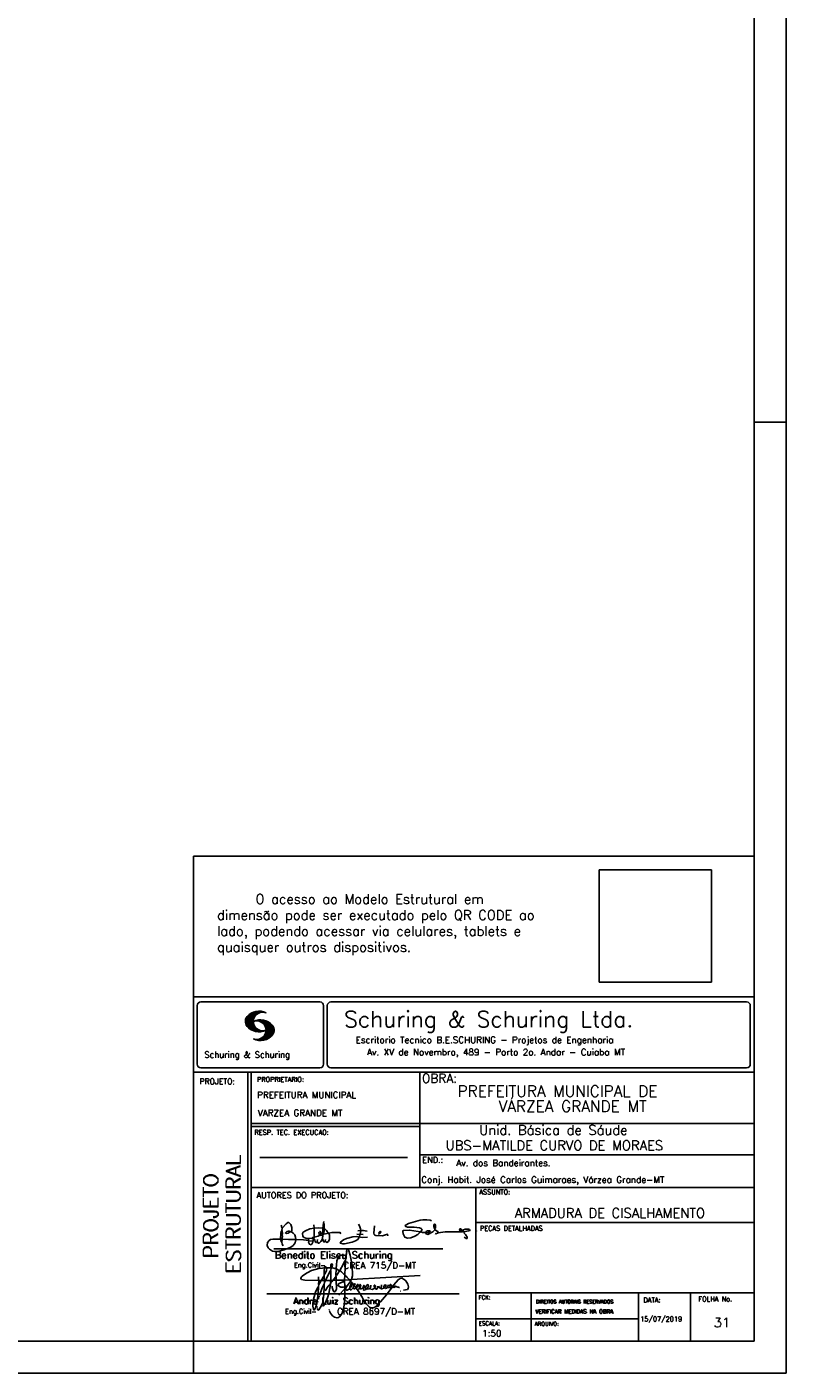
# Model space of a CAD drawing. Extents: x 0 to 119, y 0 to 84.
# Tile 6 of 7: x 95 to 119, y 0 to 42. Entities that reach past the tile are written whole.
import ezdxf

# ---------------------------------------------------------------- set-up
doc = ezdxf.new("R2010")
doc.units = 0
doc.header["$MEASUREMENT"] = 0
doc.layers.get('0').update_dxf_attribs({"linetype": 'CONTINUOUS'})
for name, color, linetype in [('1', 1, 'CONTINUOUS'), ('2', 2, 'CONTINUOUS'), ('8', 8, 'CONTINUOUS')]:
    doc.layers.add(name, color=color, linetype=linetype)
doc.styles.get("Standard").update_dxf_attribs({"font": 'ROMANS.SHX'})
picture_1 = doc.add_image_def('image1.png', size_in_pixel=(300, 300))

# ---------------------------------------------------------------- blocks, each defined once
blk = doc.blocks.new('assinaturabenedito')
at = {"color": 162}
for points in [[(80.21, 160.29), (79.88, 160.45), (79.72, 161.68), (80.29, 161.77), (80.46, 162.01), (80.54, 163.49), (80.37, 163.74), (80.54, 164.8), (80.46, 166.12), (80.29, 166.36), (80.37, 167.51), (82.43, 169.81), (83.41, 170.39), (83.9, 170.39), (84.81, 169.48), (85.38, 167.84), (85.46, 166.36), (85.13, 165.71), (86.12, 164.97), (86.94, 163.98), (87.35, 162.83), (87.43, 161.68), (87.19, 161.52), (83.66, 161.52), (80.46, 161.77)], [(80.46, 167.68), (80.21, 167.84), (79.88, 169.07)], [(96.95, 167.51), (96.79, 169.24)], [(101.55, 163.82), (102.04, 164.31), (102.28, 166.78), (102.28, 167.1), (101.55, 167.19), (101.46, 167.51), (101.96, 170.06), (102.28, 169.81), (102.28, 167.27)], [(101.96, 170.06), (102.04, 170.96)], [(120.99, 164.31), (121.24, 166.12), (121.16, 167.19), (120.66, 168.66), (120.09, 169.57)], [(135.35, 163.57), (135.27, 164.23), (135.11, 164.31), (132.64, 163.57), (129.12, 163.74), (128.62, 163.9), (128.3, 164.15), (128.05, 164.89), (128.46, 168.66)], [(155.13, 165.22), (153.4, 165.22), (152.58, 165.54), (153.16, 166.78), (152.67, 167.35), (151.85, 167.68), (149.14, 168.01), (145.61, 168.01), (144.71, 168.34), (144.46, 168.91), (146.1, 169.9), (152.17, 171.62), (153.65, 171.87), (155.7, 171.87), (157.43, 171.62), (158.08, 171.29)], [(159.89, 166.69), (159.89, 167.1), (160.22, 167.51), (160.22, 168.91), (160.05, 169.48), (159.56, 169.65), (159.23, 168.99), (159.23, 168.42), (159.56, 167.27), (159.8, 167.19)], [(87.43, 161.36), (87.1, 159.8), (86.04, 158.4), (84.97, 157.66), (81.44, 156.27), (78.16, 155.28), (76.68, 155.28), (75.37, 155.53), (73.73, 156.51), (73.15, 157.25), (72.66, 158.56), (72.74, 159.96), (73.65, 161.11), (74.38, 161.52), (75.53, 161.77), (79.64, 161.77)], [(79.55, 161.85), (79.72, 164.8), (79.88, 165.87), (80.21, 166.28)], [(80.21, 160.29), (80.46, 161.6)], [(84.48, 165.54), (84.15, 165.87), (83.57, 165.87), (82.84, 165.71), (82.1, 165.05), (82.59, 164.8), (83.57, 164.97), (84.48, 165.54)], [(84.48, 165.54), (85.05, 165.63)], [(94.08, 161.03), (91.53, 161.36), (87.43, 161.52)], [(94.32, 162.18), (93.09, 162.18), (91.53, 162.83), (91.12, 163.41), (90.96, 164.8), (91.29, 165.38), (92.52, 166.2), (94.82, 167.1), (97.03, 167.43), (97.11, 162.92)], [(94.08, 161.03), (94.32, 162.18), (95.88, 162.34), (96.21, 162.59), (96.95, 162.67)], [(96.87, 161.77), (96.54, 161.77), (95.88, 162.26)], [(96.29, 160.7), (96.87, 161.52)], [(98.59, 160.54), (98.1, 159.96), (97.61, 160.37), (97.36, 161.44), (96.87, 161.6), (97.03, 162.75), (99.08, 163.33), (99.9, 163.9), (100.48, 163.74), (101.3, 164.07), (101.55, 163.9), (101.38, 162.01)], [(101.46, 167.43), (99.17, 167.76), (97.11, 167.51)], [(98.59, 160.54), (99.17, 159.71), (99.58, 159.63), (100.56, 160.62), (101.38, 161.93), (102.12, 160.29), (102.69, 160.78), (103.6, 160.12), (104.42, 160.54), (104.99, 161.85), (104.99, 163.9), (104.66, 164.97), (106.3, 165.3), (110.57, 165.22), (110.74, 164.97), (110.49, 164.56)], [(98.59, 160.54), (98.76, 161.6)], [(99.9, 163.9), (100.48, 164.8), (100.4, 165.63), (99.9, 165.79), (99.49, 165.22), (99.58, 164.23), (99.82, 164.15)], [(101.3, 164.07), (101.55, 167.1)], [(102.04, 164.31), (104.58, 164.97)], [(104.34, 164.97), (103.51, 166.36), (102.69, 166.94), (102.37, 166.94)], [(102.78, 160.78), (102.86, 161.52)], [(110.74, 160.29), (110.57, 159.96), (110.74, 159.63), (111.88, 159.39), (112.87, 159.39), (116.89, 160.21), (118.53, 160.86), (119.68, 161.6), (120.5, 162.83)], [(110.74, 160.29), (112.29, 161.44), (113.94, 162.18), (117.22, 163.08), (118.86, 163.16), (122.22, 162.59), (124.85, 162.83)], [(120.83, 164.15), (119.19, 164.39)], [(121.16, 166.36), (119.76, 166.04)], [(120.83, 164.15), (120.58, 163)], [(120.83, 164.15), (121.07, 164.31), (122.47, 164.23)], [(121.24, 166.2), (121.48, 166.36), (122.55, 166.36), (124.6, 165.87)], [(130.84, 164.8), (130.76, 165.22), (131.25, 165.79), (131.58, 165.71), (131.66, 165.3), (131.41, 164.97), (130.84, 164.8)], [(130.84, 164.8), (130.76, 164.48), (130.92, 164.23)], [(152.26, 165.38), (152.17, 165.54), (151.11, 165.79), (146.68, 166.53), (143.56, 166.36), (143.23, 166.2), (143.15, 165.79), (143.31, 164.56), (144.13, 162.83), (145.61, 162.26), (147.25, 162.51), (149.38, 163.33), (151.02, 164.23), (152.26, 165.38)], [(152.26, 165.38), (152.5, 165.54)], [(155.21, 165.05), (155.13, 165.3), (155.37, 165.71), (156.03, 166.04), (157.26, 166.2), (157.43, 165.87), (157.18, 165.54), (156.6, 165.3), (155.21, 165.05)], [(155.21, 165.05), (155.29, 164.48), (156.19, 164.23), (158.82, 165.63), (159.89, 166.69), (161.36, 165.79), (161.61, 165.3), (161.61, 165.13), (161.12, 164.89), (160.3, 164.64), (159.97, 164.72)], [(161.61, 165.13), (165.22, 165.63), (174, 165.63), (174.41, 165.71), (174.49, 166.28)], [(176.63, 162.1), (176.63, 162.75), (175.81, 164.15), (174.99, 164.97), (174.82, 165.63), (177.36, 166.04), (178.02, 166.28), (178.02, 166.53), (177.78, 166.86), (177.36, 166.94), (175.56, 166.94), (174.66, 166.61), (174.49, 166.36), (173.02, 166.2), (172.61, 166.69), (172.93, 167.19), (173.34, 167.19), (173.75, 166.86), (173.84, 166.45)], [(173.59, 165.63), (173.59, 166.12)], [(174.82, 165.63), (174.58, 165.71)], [(176.63, 162.1), (176.13, 162.1), (175.07, 162.75)], [(176.63, 162.1), (176.63, 162.1)], [(181.55, 165.95), (181.47, 166.12)], [(80.21, 160.29), (80.37, 159.22), (80.87, 158.32)], [(94.08, 161.03), (94.08, 160.86)], [(96.29, 160.7), (94.24, 160.86), (94.08, 160.21), (94.57, 159.14), (95.39, 158.89), (95.8, 159.22), (96.29, 160.29), (96.29, 160.7)]]:
    blk.add_lwpolyline(points, dxfattribs=at)
blk = doc.blocks.new('assinaturanadre')
at = {"color": 162}
for points in [[(-221.7, -2.3), (-221, 0.6), (-220.9, 2.9), (-221.5, 9.6), (-222.8, 15.9), (-224, 19.9), (-224.6, 20.6), (-224.9, 20.7), (-225.2, 20.2), (-225.2, 19.5)], [(-225.9, 15.1), (-226, 13.5), (-226.3, 12), (-226.6, 11.7), (-227.6, 9.5), (-230.5, 4.4), (-229.3, 3.4), (-229.1, 3.4), (-227.4, 1.9), (-226.7, 1.6), (-226.6, 0.8), (-226.9, -2.5), (-226.8, -7.8), (-226.5, -8.7), (-226.9, -9.4), (-226.6, -10.7), (-226.7, -17.3), (-227.1, -21.3), (-227.8, -23.8), (-228.8, -27.2), (-229.6, -28.6), (-230.7, -29.9), (-231.5, -30.5), (-232.5, -30.7), (-234.4, -30.3), (-235.9, -29.2), (-237.4, -27.3), (-238.1, -25.8)], [(-225.3, 18.9), (-225.7, 15.3), (-225.9, 15.1), (-226.3, 15.3), (-226.4, 15.6), (-227.2, 16), (-229.1, 16), (-230.7, 15.2), (-231.9, 13.7), (-232.6, 11.7), (-233, 8.7), (-233.2, 5.9), (-233, 5.4), (-233.3, 2.6), (-233.3, 1.1), (-233.1, 0.6), (-233.3, -0.1), (-233.2, -0.7), (-233.2, -2.6), (-233.7, -2.8), (-235.2, -2.8), (-235.1, -2.2), (-233.4, -0.2)], [(-226.3, 12), (-226.1, 11.9), (-226.1, 10.8), (-226.7, 1.7)], [(-225.3, 18.9), (-225.5, 18.9), (-225.5, 18.5)], [(-225.3, 18.9), (-225.2, 19)], [(-240.5, 6.6), (-246, 6.1), (-251.4, 4.4), (-254.6, 2.9), (-256.8, 1.6), (-258.4, 0.4), (-259, -0.3), (-259.4, -1.1), (-259.4, -1.5), (-258.9, -2.1), (-256.4, -2.8), (-246.5, -3), (-246.2, -2.8), (-246.4, -0.3)], [(-242.2, 0.2), (-243.2, -1.2), (-244, -3), (-246.2, -3)], [(-237.2, 6.7), (-236.9, 6.2), (-237.2, 4.7), (-237.6, 4.3), (-241.1, -3), (-242, -3), (-242.1, 0.8), (-242, 1.5), (-241.5, 1.9), (-240.4, 4.6), (-240.2, 6.6), (-237.4, 6.6), (-237.2, 6.7)], [(-241.9, 6.5), (-242.1, 4.5), (-242, 1.5)], [(-240.5, 6.6), (-240.5, 7), (-241.1, 7.4), (-241.6, 7.2), (-241.8, 6.6)], [(-237.3, 4.5), (-237, 4.1), (-237.1, -2.7), (-237.4, -2.9), (-240.9, -2.9)], [(-240.5, 6.6), (-240.3, 6.6)], [(-237.2, 6.7), (-237, 8.8), (-236.8, 9.3), (-236.5, 9.4), (-236.1, 9.3), (-236, 8.5), (-236.3, 7.1), (-236.6, 6.4), (-236.9, 6.3)], [(-236.5, 6.5), (-235, 6.3), (-233.3, 5.8)], [(-233, 5.4), (-232.7, 5.5), (-230.6, 4.3), (-232.4, 1.6), (-233, 0.9)], [(-230.5, 4.4), (-230.5, 4.4)], [(-226.6, 0.8), (-226.4, 0.8), (-225.2, -0.2), (-225, -0.7), (-223.7, -1.9), (-223.7, -2.4), (-226.8, -2.6)], [(-221.7, -2.3), (-170.7, 0.8)], [(-246.1, -3), (-246.2, -5.8), (-246.1, -6), (-246.4, -7.4), (-246.3, -8.5), (-246.9, -14.5), (-247.6, -20), (-248.4, -23.3), (-249.2, -24.7), (-249.5, -24.9), (-250.1, -24.3), (-250.4, -21.9), (-250.4, -19.9), (-250, -16.8), (-248.4, -11.5), (-246.9, -8), (-246.5, -7.6)], [(-241.9, -4.1), (-242.1, -5.8), (-242, -6), (-242, -7.7), (-242.2, -13.1), (-242.8, -17.4), (-243.4, -20), (-244.7, -22.8), (-246.1, -24.7), (-246.5, -24.9), (-246.8, -24.7), (-247.2, -23.7)], [(-244.3, -3), (-245.3, -5), (-246, -5.8)], [(-242.1, -5.7), (-242.4, -6), (-243.5, -8.3), (-245.6, -14)], [(-242, -2.9), (-243.9, -3)], [(-237.1, -3), (-237.3, -3.9), (-237.3, -4.5), (-237.1, -4.7), (-237.6, -5.8), (-237.4, -6.2), (-238, -9.8), (-238.6, -12.6), (-239.7, -15.9), (-241.8, -20.8), (-242.6, -21.8), (-243.3, -22.1)], [(-241.1, -3), (-241.5, -4), (-241.9, -4.1), (-242, -3.1)], [(-237.6, -5.8), (-239, -7.2), (-241.4, -10.6)], [(-235.3, -2.6), (-235.8, -3), (-237.1, -2.9)], [(-235.9, -3), (-236.1, -3.6), (-237, -4.6)], [(-233.1, -2.8), (-233, -9.3), (-233.2, -9.9), (-233.9, -11.2), (-234.3, -11.3), (-234.9, -11), (-235.4, -10.3), (-236.1, -8.1), (-236.2, -7.2)], [(-226.9, -2.6), (-233.2, -2.7)], [(-226.8, -7.6), (-227.8, -7.9), (-229.6, -7.9), (-230.7, -7.5), (-231.7, -6.7), (-231.8, -6), (-231, -5.1), (-228.3, -3.8), (-227.7, -3.8)], [(-226.9, -9.3), (-231.2, -13.8)], [(-222.4, -3.3), (-222.4, -3.7), (-225, -6.8), (-226.6, -7.4)], [(-226, -8.5), (-226.4, -8.6)], [(-225.1, -6.9), (-226, -8.5), (-225.9, -8.8), (-226, -9.7), (-225.5, -10), (-225, -10), (-223.2, -9)], [(-221.7, -2.3), (-223.6, -2.4)], [(-221.4, -4.9), (-222.2, -5.3), (-222.3, -6.1), (-222.8, -6.7), (-223.1, -8), (-223.1, -8.9), (-222.7, -9.8), (-222.3, -9.9), (-222, -9.8), (-220.5, -8.5)], [(-221.2, -5.1), (-221.3, -6.1), (-221.6, -6.7), (-222.4, -8.1), (-222.9, -8.4)], [(-221.9, -2.4), (-222.4, -3.3), (-222.8, -2.9), (-222.8, -2.6)], [(-222.4, -3.7), (-221.4, -4.4), (-221.4, -4.9), (-220.8, -5.2), (-220.3, -5.9), (-220, -6), (-219.5, -5.3), (-219.1, -5.3), (-219, -5.5), (-219.4, -6.5), (-220, -7), (-220.2, -7.6), (-220.5, -8.5), (-220, -9), (-219.6, -9.1), (-218.4, -8.5), (-217.9, -9.4), (-217.3, -9.7), (-216, -9.1), (-215.7, -8.7), (-215, -9), (-214.3, -9), (-213, -7.8), (-212.9, -7.1), (-212.7, -6.6), (-212.4, -6.6), (-212.2, -6.9), (-212.3, -7.8), (-212.6, -8.1), (-213, -8)], [(-220, -6), (-219.8, -6.7)], [(-219.8, -6.8), (-219.9, -7.1)], [(-219.8, -6.9), (-218.6, -7.9), (-218.3, -7.7), (-217.6, -6.2), (-217.3, -5.8), (-216.9, -6), (-216.8, -6.8), (-217.6, -7.8), (-218.4, -8.2), (-218.5, -8)], [(-218.4, -8.2), (-218.4, -8.5)], [(-190.5, -6.8), (-189.5, -7.3), (-189.8, -7.8), (-190.4, -8.1), (-191.6, -8), (-195.8, -13.7), (-200.2, -18.9), (-203.3, -21.9), (-205, -23), (-206.1, -23.3), (-207.5, -23.2), (-208.5, -22.7), (-210.9, -20.2), (-212.6, -17.7), (-213.8, -15.2), (-216.8, -10.6), (-217.2, -9.8)], [(-215.5, -8.3), (-215.9, -7.7), (-215.9, -6.8), (-215.5, -6), (-215.2, -6), (-215, -6.3), (-214.9, -7.2), (-215.5, -8.3)], [(-215.5, -8.3), (-215.5, -8.6)], [(-212.7, -8.1), (-213, -9.4), (-212.9, -9.8), (-212.3, -10), (-211.2, -9.5), (-210.9, -9.3), (-211.3, -8.6), (-211.3, -8.1), (-210.9, -7.2), (-210, -6.1), (-209.3, -6), (-209.1, -7.2), (-209.5, -8.1), (-210.4, -9.1), (-210.2, -9.4), (-208.7, -9.2), (-207.9, -8.6), (-207.4, -6.8), (-207.5, -6.4)], [(-212.7, -6.6), (-212.9, -6.3)], [(-210.4, -9.1), (-210.9, -9.2)], [(-204.5, -8.1), (-204.5, -8.5), (-205.3, -9.1), (-206.3, -9.5), (-207.5, -9.3), (-207.9, -8.8)], [(-204.5, -8.1), (-204, -7.8), (-204, -7), (-204.4, -6.4), (-204.8, -6.4), (-204.9, -7.7), (-204.5, -8.1)], [(-202.2, -7.2), (-202.1, -8.1), (-203, -9.3), (-203.5, -9.3), (-204.5, -8.6)], [(-201.4, -7.1), (-201.5, -7.5), (-201.3, -8.2), (-200.6, -8.7), (-200, -8.7)], [(-201.1, -6.5), (-201.1, -6.5)], [(-196.3, -7.5), (-197.2, -8.3), (-198.1, -8.7), (-199.2, -9), (-199.8, -9), (-199.9, -8.6), (-199.5, -7.1), (-199.5, -6.2)], [(-196.3, -7.5), (-196.1, -6.8), (-196.2, -6.4), (-197, -6.2), (-197.6, -6.8), (-197.7, -7.3), (-197.7, -7.8), (-197.5, -8.2)], [(-194.8, -7.9), (-195.8, -8.7), (-196.5, -8.8), (-197.2, -8.4)], [(-194.8, -7.2), (-194.3, -6.7), (-194.3, -6.4), (-194.8, -6.7), (-194.8, -7.2)], [(-194.8, -7.2), (-194.8, -8), (-194.6, -8.1), (-193.1, -8.1), (-192.1, -7.8), (-191.7, -8)], [(-192.1, -7.7), (-191.7, -7.1), (-192, -6.5), (-192.6, -6), (-193.1, -6), (-193.3, -7.1), (-192.6, -7.8)], [(-190.5, -6.8), (-191.3, -7.9)], [(-190.5, -6.8), (-190.2, -6.2), (-187.1, -2.4), (-185.6, -1.4), (-184.4, -1.2), (-182.5, -2.2), (-181.3, -3.2), (-179.9, -5.6), (-179.4, -7.6), (-179.6, -8.8), (-180.2, -9.6), (-183, -10)], [(-189.4, -7.2), (-189.1, -7), (-188.8, -7.3)], [(-189.4, -7.2), (-189.2, -7.6), (-188.7, -7.4), (-187.4, -7.8), (-186.7, -7.8), (-186.5, -8.1), (-186.1, -8.2)], [(-246.8, -18.6), (-246.9, -19.1)], [(-246.4, -16.4), (-246.4, -16.8)], [(-246.1, -15.4), (-246.2, -16.1)], [(-245.8, -14.5), (-245.9, -15)], [(-185.4, -10.8), (-185.2, -10.8)], [(-247.3, -22.3), (-247.3, -22.9)], [(-238.4, -24.6), (-238.4, -24.8)], [(-238.3, -25.2), (-238.2, -25.5)]]:
    blk.add_lwpolyline(points, dxfattribs=at)

msp = doc.modelspace()

# ---------------------------------------------------------------- linework, layer by layer
at = {"layer": '1', "linetype": 'Continuous'}
for p, q in [((118.900002, 0), (118.900002, 84.099998)), ((117.900002, 29.700001), (118.900002, 29.700001)), ((100.400002, 0), (100.400002, 1)), ((0, 0), (118.900002, 0))]:
    msp.add_line(p, q, dxfattribs=at)
at = {"layer": '2', "linetype": 'Continuous'}
for p, q in [((100.400002, 1), (100.400002, 16.142713)), ((117.900002, 16.142713), (100.400002, 16.142713)), ((100.400002, 11.755142), (117.900002, 11.755135)), ((100.515984, 11.477417), (100.515984, 9.648308)), ((100.632485, 11.593918), (104.348992, 11.593918)), ((104.465493, 11.477417), (104.465493, 9.648308)), ((104.578744, 11.477417), (104.578744, 9.648308)), ((104.695245, 11.593918), (117.667504, 11.593918)), ((117.784005, 11.477417), (117.784005, 9.648308)), ((102.021768, 10.985771), (102.328317, 11.292321)), ((102.022119, 10.971993), (102.345925, 11.295792)), ((102.022164, 11.000305), (102.308007, 11.286148)), ((102.022485, 10.958214), (102.364266, 11.300003)), ((102.024362, 11.016648), (102.2884, 11.280686)), ((102.024468, 10.94606), (102.381127, 11.302727)), ((102.026574, 11.03299), (102.265405, 11.271813)), ((102.026696, 10.934159), (102.39631, 11.303772)), ((102.028939, 10.922257), (102.412332, 11.305649)), ((102.032174, 10.911354), (102.426827, 11.306015)), ((102.032433, 11.052986), (102.239465, 11.26001)), ((102.035912, 10.900948), (102.44201, 11.307053)), ((102.039254, 11.073952), (102.210519, 11.245209)), ((102.039651, 10.890557), (102.456277, 11.307183)), ((102.043557, 10.880333), (102.469247, 11.306015)), ((102.048608, 10.871239), (102.32058, 11.143219)), ((102.052743, 11.10157), (102.17431, 11.223145)), ((102.053643, 10.862129), (102.302117, 11.110611)), ((102.058679, 10.853035), (102.291589, 11.085945)), ((102.064263, 10.84449), (102.283593, 11.06382)), ((102.070779, 10.836869), (102.279656, 11.045746)), ((102.077294, 10.829247), (102.275872, 11.027817)), ((102.08381, 10.821625), (102.274163, 11.011971)), ((102.090554, 10.814232), (102.27311, 10.996781)), ((102.096932, 10.807419), (102.270303, 10.980797)), ((102.10473, 10.800133), (102.273202, 10.968598)), ((102.111825, 10.793083), (102.274117, 10.955384)), ((102.119164, 10.786293), (102.275155, 10.942276)), ((102.33149, 10.998619), (102.346154, 11.013283)), ((102.348687, 11.001663), (102.365319, 11.018303)), ((102.363152, 11.001992), (102.384881, 11.023735)), ((102.377603, 11.00232), (102.401895, 11.026612)), ((102.392068, 11.002648), (102.419473, 11.030045)), ((102.40458, 11.001007), (102.435235, 11.03167)), ((102.408669, 11.231301), (102.483056, 11.305702)), ((102.41723, 10.999535), (102.451501, 11.033806)), ((102.429986, 10.998154), (102.466195, 11.034363)), ((102.438058, 11.246552), (102.495736, 11.30423)), ((102.441216, 10.99524), (102.480889, 11.03492)), ((102.452432, 10.992317), (102.495599, 11.035485)), ((102.462869, 11.257233), (102.508401, 11.302758)), ((102.464333, 10.990074), (102.508981, 11.034729)), ((102.474877, 10.986489), (102.523156, 11.034767)), ((102.481973, 11.2622), (102.521234, 11.301461)), ((102.484323, 10.981789), (102.536187, 11.033654)), ((102.494317, 10.977654), (102.548455, 11.031792)), ((102.502465, 11.268563), (102.533059, 11.299149)), ((102.504601, 10.973801), (102.561593, 11.0308)), ((102.514306, 10.969368), (102.573754, 11.028824)), ((102.518487, 11.270424), (102.5449, 11.296837)), ((102.522408, 10.963333), (102.585229, 11.026146)), ((102.532495, 10.959282), (102.597604, 11.024391)), ((102.534478, 11.272286), (102.557, 11.294808)), ((102.540383, 10.953034), (102.608834, 11.021485)), ((102.549111, 10.947632), (102.619698, 11.018219)), ((102.550469, 11.274147), (102.568551, 11.292221)), ((102.556161, 10.940537), (102.630761, 11.015137)), ((102.565194, 10.93544), (102.64187, 11.012116)), ((102.572106, 10.928208), (102.65223, 11.008339)), ((102.579827, 10.921784), (102.662606, 11.004555)), ((102.585916, 10.913735), (102.673303, 11.001122)), ((102.594003, 10.907692), (102.683312, 10.997002)), ((102.599908, 10.899468), (102.692727, 10.992279)), ((102.606622, 10.892029), (102.702447, 10.987854)), ((102.611749, 10.883019), (102.712228, 10.983506)), ((102.617654, 10.874802), (102.721871, 10.979012)), ((102.623757, 10.866768), (102.730432, 10.973442)), ((102.629495, 10.858353), (102.739999, 10.968857)), ((102.633523, 10.848244), (102.748651, 10.963379)), ((102.638391, 10.83899), (102.757043, 10.957634)), ((102.643319, 10.829773), (102.765557, 10.952019)), ((102.648354, 10.817597), (102.775674, 10.944924)), ((102.652337, 10.806755), (102.785027, 10.939453)), ((102.126824, 10.779808), (102.277612, 10.930596)), ((102.134484, 10.773323), (102.280084, 10.918923)), ((102.142129, 10.766846), (102.28254, 10.90725)), ((102.150094, 10.760674), (102.285897, 10.896469)), ((102.158334, 10.754769), (102.289651, 10.886078)), ((102.166573, 10.748863), (102.293405, 10.875695)), ((102.174798, 10.742966), (102.297204, 10.865357)), ((102.183389, 10.737427), (102.302072, 10.856102)), ((102.192224, 10.732109), (102.306954, 10.84684)), ((102.201058, 10.726807), (102.311837, 10.837578)), ((102.209878, 10.721497), (102.316918, 10.828537)), ((102.219186, 10.71666), (102.322839, 10.820305)), ((102.228631, 10.711968), (102.328744, 10.812088)), ((102.238076, 10.707276), (102.334664, 10.803864)), ((102.247537, 10.702599), (102.340798, 10.795861)), ((102.257638, 10.698563), (102.347695, 10.78862)), ((102.267739, 10.694519), (102.354608, 10.781388)), ((102.277825, 10.690483), (102.361505, 10.774155)), ((102.288201, 10.686714), (102.368585, 10.767105)), ((102.299005, 10.683373), (102.376473, 10.760849)), ((102.309792, 10.680031), (102.384362, 10.754601)), ((102.320596, 10.676697), (102.392251, 10.74836)), ((102.33207, 10.674027), (102.400323, 10.742287)), ((102.343621, 10.671448), (102.409234, 10.737053)), ((102.355172, 10.668869), (102.41813, 10.731819)), ((102.367196, 10.666748), (102.427041, 10.726586)), ((102.379601, 10.665009), (102.436257, 10.721665)), ((102.391992, 10.663277), (102.446252, 10.717522)), ((102.404778, 10.661919), (102.456246, 10.713379)), ((102.41813, 10.661141), (102.466226, 10.709244)), ((102.431497, 10.660355), (102.476907, 10.705773)), ((102.445306, 10.660042), (102.488122, 10.702851)), ((102.459756, 10.660355), (102.499337, 10.699936)), ((102.471292, 10.38913), (102.89573, 10.813568)), ((102.474206, 10.660668), (102.510674, 10.697136)), ((102.485131, 10.388832), (102.900948, 10.804665)), ((102.490594, 10.661675), (102.523843, 10.694931)), ((102.498956, 10.388527), (102.904992, 10.794571)), ((102.508157, 10.663521), (102.537621, 10.692986)), ((102.513772, 10.389206), (102.907525, 10.782967)), ((102.525292, 10.66594), (102.550775, 10.691422)), ((102.528802, 10.390091), (102.910821, 10.77211)), ((102.541863, 10.668862), (102.565743, 10.692742)), ((102.544091, 10.391251), (102.914102, 10.761261)), ((102.560266, 10.672806), (102.580132, 10.692681)), ((102.56054, 10.393555), (102.915566, 10.748596)), ((102.576974, 10.395859), (102.917245, 10.736138)), ((102.580102, 10.677895), (102.59446, 10.692261)), ((102.59446, 10.692261), (102.596536, 10.694336)), ((102.594857, 10.399597), (102.918939, 10.723679)), ((102.598123, 10.683296), (102.610558, 10.69574)), ((102.613046, 10.403664), (102.918511, 10.709122)), ((102.617166, 10.689835), (102.625375, 10.698044)), ((102.622354, 10.554344), (102.891091, 10.823075)), ((102.632821, 10.409302), (102.91813, 10.694611)), ((102.63308, 10.695977), (102.639565, 10.702462)), ((102.640725, 10.586838), (102.886773, 10.832894)), ((102.648705, 10.608963), (102.881814, 10.842072)), ((102.653298, 10.415634), (102.917764, 10.680092)), ((102.656198, 10.794724), (102.793786, 10.932312)), ((102.65693, 10.63131), (102.875085, 10.849472)), ((102.65986, 10.781189), (102.803063, 10.924393)), ((102.660699, 10.649239), (102.870355, 10.858895)), ((102.662652, 10.768639), (102.811746, 10.91774)), ((102.66517, 10.667847), (102.863503, 10.866165)), ((102.665231, 10.753647), (102.820916, 10.90934)), ((102.666238, 10.683037), (102.857552, 10.874352)), ((102.666314, 10.73967), (102.829202, 10.90255)), ((102.667291, 10.698235), (102.849771, 10.880722)), ((102.667901, 10.725861), (102.836678, 10.894646)), ((102.668115, 10.711846), (102.843789, 10.887528)), ((102.6764, 10.424599), (102.913491, 10.66169)), ((102.701272, 10.435334), (102.910226, 10.644287)), ((102.729577, 10.449501), (102.90162, 10.621544)), ((102.766122, 10.471909), (102.889016, 10.594803)), ((102.845025, 10.536675), (102.85772, 10.54937)), ((102.35032, 10.409546), (102.362588, 10.421799)), ((102.361459, 10.40654), (102.376412, 10.421486)), ((102.372598, 10.403542), (102.390222, 10.421173)), ((102.383752, 10.400551), (102.406152, 10.422959)), ((102.395669, 10.398346), (102.422158, 10.424828)), ((102.407601, 10.396141), (102.439584, 10.428116)), ((102.419549, 10.393929), (102.458703, 10.43309)), ((102.432137, 10.392388), (102.479928, 10.440178)), ((102.444955, 10.391075), (102.504067, 10.450188)), ((102.457772, 10.389756), (102.537148, 10.469132)), ((100.400002, 9.399994), (117.900002, 9.399994)), ((100.632485, 9.531807), (104.348992, 9.531807)), ((102.100381, 5.799996), (102.100381, 9.399994)), ((102.200387, 5.799996), (102.200387, 9.399994)), ((104.695245, 9.531807), (117.667504, 9.531807)), ((107.468575, 6.816429), (107.468575, 9.399994)), ((117.900002, 9.399994), (117.900002, 1)), ((107.468575, 7.799995), (102.200387, 7.799995)), ((107.468575, 7.699995), (102.200387, 7.699995)), ((107.468575, 7.799995), (117.900002, 7.800003)), ((102.470308, 6.739054), (107.088884, 6.739054)), ((107.468575, 6.816429), (117.900002, 6.816437)), ((107.468575, 6.816429), (107.468575, 5.799996)), ((102.100381, 1), (102.100381, 5.799996)), ((102.200387, 1), (102.200387, 5.799996)), ((102.200387, 5.799996), (117.900002, 5.799996)), ((109.220956, 4.799996), (109.220956, 5.799996)), ((109.220954, 4.701716), (117.900001, 4.701724)), ((109.220956, 1), (109.220956, 4.799996)), ((102.911416, 3.880457), (108.189851, 3.880457)), ((102.697602, 2.480272), (108.694489, 2.480272)), ((109.220956, 2.505768), (117.900002, 2.505776)), ((110.946786, 1), (110.946786, 2.505776)), ((114.296472, 1), (114.296472, 2.505776)), ((115.92097, 1), (115.92097, 2.505774)), ((109.220956, 1.691735), (114.296472, 1.691742)), ((117.900002, 1), (100.400002, 1))]:
    msp.add_line(p, q, dxfattribs=at)
for centre, radius, start, end in [((100.632485, 11.477417), 0.116502, 90, 180), ((104.348992, 11.477417), 0.116502, 0, 90), ((104.695245, 11.477417), 0.116502, 90, 180), ((117.667504, 11.477417), 0.116502, 0, 90), ((102.265145, 10.98227), 0.243989, 140.229431, 231.895096), ((102.448083, 10.815277), 0.491555, 63.393265, 138.909058), ((102.563226, 10.98333), 0.291044, 68.851509, 291.148499), ((102.492333, 10.543831), 0.491555, 41.090942, 116.606735), ((102.377191, 10.711891), 0.291044, 248.851501, 111.148491), ((102.448083, 11.15139), 0.491555, 218.229782, 296.60672), ((102.492333, 10.879952), 0.491555, 243.393265, 321.770233), ((102.675271, 10.710823), 0.243989, 308.104889, 39.770576), ((100.632485, 9.648308), 0.116502, 180, 270), ((104.348992, 9.648308), 0.116502, 270, 0), ((104.695245, 9.648308), 0.116502, 180, 270), ((117.667504, 9.648308), 0.116502, 270, 0)]:
    msp.add_arc(centre, radius, start, end, dxfattribs=at)
at = {"layer": '8', "linetype": 'Continuous'}
for p, q in [((117.900002, 1), (117.900002, 83.099998)), ((2.5, 1), (117.900002, 1))]:
    msp.add_line(p, q, dxfattribs=at)

# ---------------------------------------------------------------- block references
at = {"xscale": 0.06, "yscale": 0.06, "zscale": 0.06}
msp.add_blockref('assinaturabenedito', (98.348423, -5.523744), dxfattribs=at)
at = {"linetype": 'Continuous', "xscale": 0.042, "yscale": 0.042, "zscale": 0.042}
msp.add_blockref('assinaturanadre', (114.649684, 3.01472), dxfattribs=at)

# ---------------------------------------------------------------- texts
at = {"linetype": 'Continuous', "insert": (101.138304, 14.957831), "char_height": 0.3, "attachment_point": 1}
msp.add_mtext_dynamic_manual_height_columns('^IO acesso ao Modelo Estrutural em dimensão pode ser executado pelo QR CODE ao lado, podendo acessar via celulares, tablets e quaisquer outros dispositivos.', width=10.84065058, gutter_width=1.5, heights=[3.742444], dxfattribs=at)
at = {"layer": '1', "linetype": 'Continuous'}
for s, height, p in [('PREFEITURA MUNICIPAL DE', 0.35, (108.646575, 8.633815)), (' VÁRZEA GRANDE MT', 0.35, (109.688936, 8.159332)), ('Unid. Básica de Sáude', 0.3, (109.322018, 7.441803)), ('UBS-MATILDE CURVO DE MORAES', 0.3, (108.274186, 6.963667)), ('Av. dos Bandeirantes.', 0.2, (108.608694, 6.465806)), ('Conj. Habit. José Carlos Guimaraes, Várzea Grande-MT', 0.2, (107.51431, 5.940867)), ('ARMADURA DE CISALHAMENTO', 0.3, (110.430166, 4.850585))]:
    msp.add_text(s, height=height, dxfattribs=at).set_placement(p)
at = {"layer": '1', "linetype": 'Continuous', "insert": (116.641528, 1.729188), "char_height": 0.3, "attachment_point": 1}
msp.add_mtext_dynamic_manual_height_columns('31', width=0.86139052, gutter_width=1, heights=[0], dxfattribs=at)
at = {"layer": '2', "linetype": 'Continuous'}
for s, height, p in [('Schuring & Schuring Ltda.', 0.5, (105.106835, 10.806786)), ('Escritorio Tecnico B.E.SCHURING - Projetos de Engenharia', 0.2, (105.464669, 10.308487)), ('Av. XV de Novembro, 489 - Porto 2o. Andar - Cuiaba MT', 0.2, (105.82319, 9.925888)), ('Schuring & Schuring', 0.19, (100.744332, 9.851486)), ('OBRA:', 0.278755, (107.532105, 9.070375)), ('PROJETO:', 0.175, (100.593148, 9.021591)), ('PROPRIETARIO:', 0.15, (102.38453, 9.097367)), ('PREFEITURA MUNICIPAL', 0.2, (102.390638, 8.588706)), ('VARZEA GRANDE MT', 0.2, (102.412159, 8.027363)), ('RESP. TEC. EXECUCAO:', 0.15, (102.306001, 7.444514)), ('END.:', 0.185837, (107.543763, 6.565421)), ('AUTORES DO PROJETO:', 0.185837, (102.37201, 5.463953)), ('ASSUNTO:', 0.15, (109.325458, 5.581304)), ('PECAS DETALHADAS', 0.15, (109.342866, 4.447065)), ('Benedito Eliseu Schuring', 0.22, (102.938317, 3.577287)), ('Benedito Eliseu Schuring', 0.22, (102.949792, 3.577287)), ('Eng.Civil-', 0.15, (103.537205, 3.298847)), ('CREA 715/D-MT', 0.2, (105.090738, 3.262761)), ('Andre Luiz Schuring', 0.2, (103.516735, 2.158082)), ('Andre Luiz Schuring', 0.2, (103.534292, 2.149201)), ('FCK:', 0.125, (109.300759, 2.299423)), ('DIREITOS AUTORAIS RESERVADOS', 0.11, (111.09472, 2.176125)), ('DIREITOS AUTORAIS RESERVADOS', 0.11, (111.103692, 2.176125)), ('DATA:', 0.15, (114.44804, 2.2071)), ('FOLHA No.', 0.15, (116.16551, 2.23814)), ('Eng.Civil-', 0.15, (103.262769, 1.853249)), ('CREA 8697/D-MT', 0.2, (104.883336, 1.825346)), ('VERIFICAR MEDIDAS NA OBRA', 0.125, (111.071481, 1.861862)), ('VERIFICAR MEDIDAS NA OBRA', 0.125, (111.080453, 1.861862)), ('15/07/2019', 0.15, (114.344341, 1.615775)), ('ESCALA:', 0.125, (109.307031, 1.490738)), ('1:50', 0.2, (109.417031, 1.144112)), ('ARQUIVO:', 0.125, (111.04905, 1.475601))]:
    msp.add_text(s, height=height, dxfattribs=at).set_placement(p)
for s, p in [('ESTRUTURAL', (101.873727, 3.12536)), ('ESTRUTURAL', (101.873727, 3.094507)), ('PROJETO', (101.169091, 3.606125)), ('PROJETO', (101.169091, 3.575272))]:
    msp.add_text(s, height=0.45, rotation=90, dxfattribs=at).set_placement(p)

# ---------------------------------------------------------------- pictures from other files: only their frames are drawn
at = {"linetype": 'Continuous'}
image = msp.add_image(picture_1, insert=(113.068107, 12.209568), size_in_units=(3.506887, 3.506887), dxfattribs=at)
image.dxf.flags = 15

doc.saveas('drawing.dxf')
